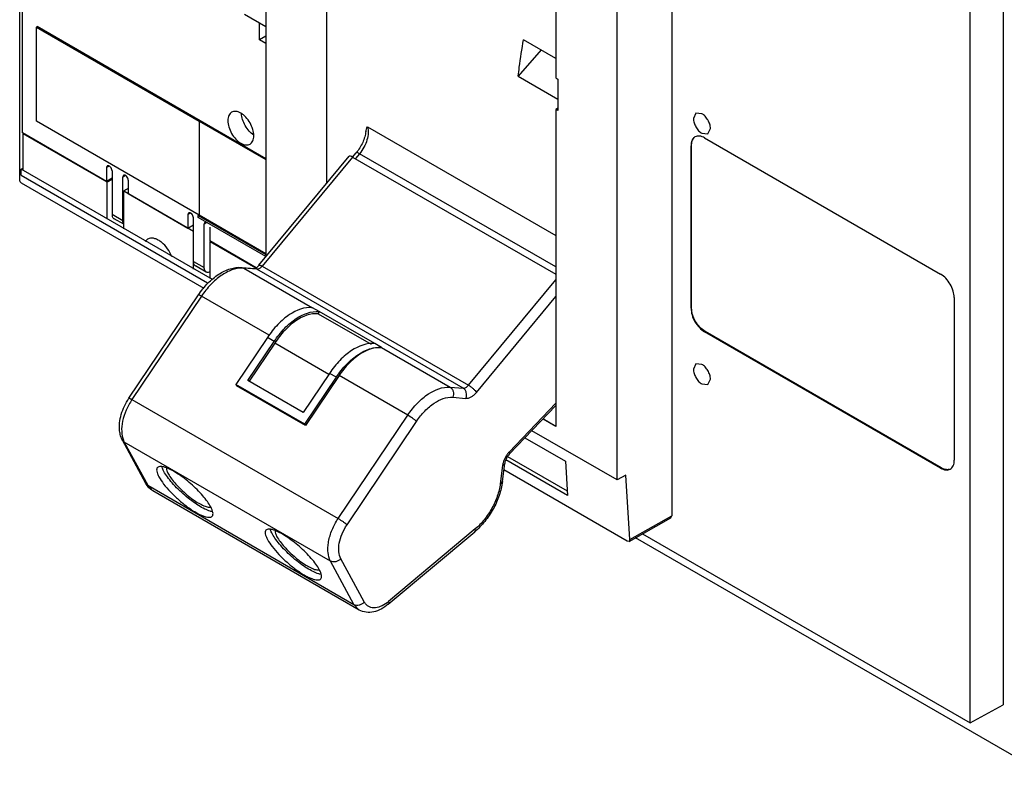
# Model space of a CAD drawing. Header units: millimetres. Extents: x 40 to 313, y 49 to 444.
# Tile 1 of 7: x 74 to 202, y 59 to 157. Entities that reach past the tile are written whole.
import ezdxf

# ---------------------------------------------------------------- set-up
doc = ezdxf.new("R2010")
doc.units = ezdxf.units.MM
doc.header["$LTSCALE"] = 32.082251
doc.layers.get('0').update_dxf_attribs({"linetype": 'CONTINUOUS'})

msp = doc.modelspace()

# ---------------------------------------------------------------- linework, layer by layer
at = {"color": 7, "linetype": 'Continuous'}
for p, q in [((73.98, 135.86), (73.98, 306.33)), ((202.11, 226.72), (202.11, 67.51)), ((197.83, 65.13), (197.83, 224.25)), ((106.05, 205.77), (106.05, 125.85)), ((74.34, 142.02), (74.34, 190.11)), ((158.95, 183.39), (158.95, 92.12)), ((151.81, 96.79), (151.81, 179.35)), ((143.83, 169.64), (143.83, 149.2)), ((114.01, 135.46), (114.01, 162.3)), ((106.05, 155.83), (103.28, 157.43)), ((76.16, 155.81), (76.25, 155.86)), ((76.16, 155.81), (97.37, 143.56)), ((76.16, 143.56), (76.16, 155.81)), ((106.05, 138.65), (76.25, 155.86)), ((105.21, 154.15), (105.21, 156.32)), ((106.05, 154.64), (105.21, 154.15)), ((106.05, 153.66), (105.21, 154.15)), ((143.83, 151.73), (139.64, 154.14)), ((141.91, 152.83), (138.93, 149.4)), ((138.93, 149.4), (144.12, 146.41)), ((143.83, 149.2), (144.12, 149.03)), ((144.12, 149.03), (144.12, 144.92)), ((144.12, 145.25), (143.83, 145.08)), ((144.12, 144.92), (143.83, 145.08)), ((143.83, 145.08), (143.83, 103.78)), ((162.09, 144.6), (161.76, 143.88)), ((162.87, 144.52), (162.09, 144.6)), ((97.37, 131.31), (76.16, 143.56)), ((97.37, 143.56), (97.37, 131.31)), ((97.37, 143.56), (97.38, 143.56)), ((97.38, 143.56), (106.05, 138.56)), ((97.38, 143.56), (97.38, 131.32)), ((119.29, 142.8), (143.83, 128.64)), ((163.65, 141.88), (163.98, 142.6)), ((85.3, 135.69), (74.34, 142.02)), ((74.42, 141.91), (74.47, 141.94)), ((85.38, 135.59), (74.42, 141.91)), ((74.42, 137.18), (74.42, 141.91)), ((162.87, 141.96), (163.65, 141.88)), ((163.22, 141.37), (193.98, 123.61)), ((161.53, 140.39), (161.46, 140.35)), ((161.46, 119.16), (161.46, 140.35)), ((161.53, 119.2), (161.53, 140.39)), ((105.16, 124.77), (116.92, 138.97)), ((117.36, 138.87), (105.59, 124.65)), ((117.36, 138.87), (117.83, 139.43)), ((117.36, 138.87), (143.83, 123.59)), ((118.26, 139.31), (117.72, 138.66)), ((143.83, 124.55), (118.26, 139.31)), ((74.17, 137.29), (74.42, 137.43)), ((99.09, 122.9), (74.17, 137.29)), ((74.17, 136.52), (74.17, 137.29)), ((85.65, 137.69), (85.3, 137.49)), ((85.3, 137.49), (85.3, 135.69)), ((74.17, 136.52), (98.47, 122.49)), ((86.01, 136.1), (85.3, 135.69)), ((86.01, 137.08), (86.01, 131.41)), ((87.77, 136.47), (87.42, 136.26)), ((87.42, 130.59), (87.42, 136.26)), ((98.02, 121.73), (74.2, 135.47)), ((86.01, 135.95), (85.38, 135.59)), ((85.38, 130.85), (85.38, 135.59)), ((88.13, 135.86), (88.13, 134.06)), ((96.61, 129.16), (87.53, 134.41)), ((87.53, 129.5), (87.53, 134.41)), ((95.91, 129.57), (88.13, 134.06)), ((86.01, 131.41), (87.42, 130.59)), ((96.26, 131.57), (95.91, 131.37)), ((95.91, 131.37), (95.91, 129.57)), ((96.61, 124.26), (96.61, 130.96)), ((97.25, 131.24), (97.38, 131.32)), ((97.25, 131.24), (106.05, 126.16)), ((97.25, 131), (97.25, 131.24)), ((106.05, 125.92), (97.25, 131)), ((97.38, 131.32), (106.05, 126.31)), ((87.53, 130.11), (86.27, 130.83)), ((96.61, 129.98), (95.91, 129.57)), ((98.38, 130.34), (98.03, 130.14)), ((98.03, 124.47), (98.03, 130.14)), ((98.74, 129.73), (98.74, 127.94)), ((90.64, 128.17), (90.33, 127.88)), ((104.79, 124.44), (98.74, 127.94)), ((98.82, 127.83), (98.87, 127.86)), ((104.75, 124.41), (98.82, 127.83)), ((98.82, 123.09), (98.82, 127.83)), ((96.61, 125.28), (98.03, 124.47)), ((98.29, 123.89), (96.87, 124.71)), ((102.92, 124.49), (104.63, 124.35)), ((102.92, 124.49), (103.19, 124.4)), ((105.59, 124.65), (132.46, 109.14)), ((103.19, 124.4), (112.14, 119.24)), ((104.9, 124.26), (103.19, 124.4)), ((104.9, 124.26), (104.63, 124.35)), ((131.77, 108.75), (104.9, 124.26)), ((132.46, 109.14), (143.83, 122.87)), ((88.22, 107.44), (97.28, 120.91)), ((97.67, 120.74), (88.61, 107.27)), ((106.5, 115.64), (97.67, 120.74)), ((133.51, 108.21), (143.83, 120.68)), ((195.75, 120.55), (195.75, 99.36)), ((113.02, 118.73), (112.14, 119.24)), ((113.02, 118.73), (112.89, 118.44)), ((112.89, 118.44), (119.76, 114.48)), ((120.24, 114.56), (113.02, 118.73)), ((161.46, 119.16), (161.53, 119.2)), ((163.29, 116.13), (163.22, 116.09)), ((193.98, 98.33), (163.22, 116.09)), ((194.05, 98.38), (163.29, 116.13)), ((106.26, 115.36), (102.16, 109.25)), ((103.72, 109.75), (107.14, 114.85)), ((107.22, 114.63), (103.87, 109.65)), ((107.14, 114.85), (106.26, 115.36)), ((114.28, 110.55), (107.22, 114.63)), ((121.12, 114.05), (120.24, 114.56)), ((121.12, 114.05), (130.06, 108.89)), ((162.09, 111.94), (161.76, 111.22)), ((162.87, 111.86), (162.09, 111.94)), ((114.36, 110.68), (110.93, 105.59)), ((115.59, 110.4), (111.22, 103.9)), ((115.24, 110.17), (114.36, 110.68)), ((124.54, 105.23), (115.59, 110.4)), ((111.14, 104.07), (102.16, 109.25)), ((102.16, 109.25), (102.24, 109.08)), ((111.22, 103.9), (102.24, 109.08)), ((110.93, 105.59), (103.72, 109.75)), ((111.14, 104.07), (115.24, 110.17)), ((162.87, 109.3), (163.65, 109.22)), ((163.65, 109.22), (163.98, 109.94)), ((130.06, 108.89), (131.77, 108.75)), ((88.61, 107.27), (115.48, 91.76)), ((130.42, 107.57), (132.13, 107.43)), ((143.83, 106.81), (137.76, 100.43)), ((137.77, 100.15), (143.83, 106.51)), ((115.48, 91.76), (124.54, 105.23)), ((111.22, 103.9), (111.14, 104.07)), ((116.63, 90.96), (125.68, 104.43)), ((143.83, 103.78), (142.15, 104.74)), ((142.17, 104.77), (143.86, 103.8)), ((151.81, 96.79), (140.69, 103.21)), ((87.61, 101.73), (87.37, 101.98)), ((90.42, 96.34), (87.37, 101.98)), ((114.48, 86.22), (87.61, 101.73)), ((87.61, 101.73), (90.66, 96.1)), ((139.81, 102.29), (145.1, 99.23)), ((136.88, 96.59), (137.18, 98.96)), ((145.38, 94.77), (137.33, 99.42)), ((145.34, 95.34), (137.58, 99.82)), ((145.1, 99.23), (145.38, 94.77)), ((136.9, 98.67), (136.6, 96.3)), ((153.14, 88.82), (137.07, 98.1)), ((193.98, 98.33), (194.05, 98.38)), ((90.42, 96.34), (90.66, 96.1)), ((152.96, 97.43), (151.81, 96.79)), ((153.49, 89.02), (152.96, 97.43)), ((90.66, 96.1), (117.53, 80.58)), ((90.66, 96.1), (91.35, 95.37)), ((118.22, 79.85), (91.35, 95.37)), ((153.4, 88.79), (158.82, 91.84)), ((153.49, 89.02), (158.95, 92.12)), ((158.82, 91.84), (158.95, 92.12)), ((121.99, 80.59), (133.27, 90.05)), ((133.34, 90.41), (122.05, 80.95)), ((153.4, 88.79), (153.14, 88.82)), ((153.49, 89.02), (153.4, 88.79)), ((206.28, 59.22), (154.24, 89.26)), ((155.15, 89.77), (197.83, 65.13)), ((117.53, 80.58), (114.48, 86.22)), ((118.88, 80.9), (115.82, 86.53)), ((118.22, 79.85), (117.53, 80.58)), ((197.83, 65.13), (202.11, 67.51))]:
    msp.add_line(p, q, dxfattribs=at)
for centre, radius, start, end in [((105.23, 144.64), 2.37, 180.8196, 182.3029), ((105.75, 143.74), 2.37, 237.6969, 239.1796), ((262.02, -168), 349.14, 119.8721, 119.9859), ((102.95, 121.48), 2.93, 85.2883, 89.6579), ((139.99, 98.31), 3.08, 136.4544, 140.4093), ((136.65, 96.62), 0.235, 341.0632, 352.7902), ((133.15, 90.2), 0.192, 309.941, 319.7972), ((118.95, 84.65), 4.83, 307.0839, 309.9802)]:
    msp.add_arc(centre, radius, start, end, dxfattribs=at)
msp.add_ellipse((117.67, 138.31), major_axis=(0.748, -0.664), ratio=0.273064, start_param=2.215324, end_param=3.151015, dxfattribs=at)
for points, knots in [([(138.93, 149.4), (138.98, 149.79), (139.17, 151.38), (139.42, 152.96), (139.64, 154.14)], [0, 0, 0, 0, 0.246358, 1, 1, 1, 1]), ([(101.59, 144.71), (101.52, 144.67), (101.37, 144.54), (101.21, 144.28), (101.12, 143.97), (101.1, 143.73), (101.1, 143.61)], [0, 0, 0, 0, 0.217774, 0.45093, 0.710224, 1, 1, 1, 1]), ([(102.79, 144.59), (102.69, 144.65), (102.48, 144.75), (102.16, 144.83), (101.86, 144.82), (101.67, 144.76), (101.59, 144.71)], [0, 0, 0, 0, 0.289775, 0.549069, 0.782225, 1, 1, 1, 1]), ([(104.49, 141.65), (104.49, 141.93), (104.39, 142.52), (104.02, 143.34), (103.49, 144.07), (103.04, 144.45), (102.79, 144.59)], [0, 0, 0, 0, 0.237229, 0.500001, 0.762772, 1, 1, 1, 1]), ([(104.48, 141.74), (104.26, 141.88), (103.83, 142.26), (103.34, 142.95), (102.99, 143.72), (102.88, 144.28), (102.87, 144.54)], [0, 0, 0, 0, 0.238723, 0.5, 0.761277, 1, 1, 1, 1]), ([(161.76, 143.88), (161.76, 143.7), (161.83, 143.32), (162.07, 142.78), (162.41, 142.3), (162.71, 142.05), (162.87, 141.96)], [0, 0, 0, 0, 0.237244, 0.500001, 0.762757, 1, 1, 1, 1]), ([(163.98, 142.6), (163.98, 142.78), (163.91, 143.17), (163.67, 143.71), (163.32, 144.18), (163.03, 144.43), (162.87, 144.52)], [0, 0, 0, 0, 0.237244, 0.500001, 0.762757, 1, 1, 1, 1]), ([(101.1, 143.61), (101.1, 143.33), (101.2, 142.75), (101.57, 141.92), (102.1, 141.2), (102.55, 140.81), (102.79, 140.67)], [0, 0, 0, 0, 0.237229, 0.500001, 0.762772, 1, 1, 1, 1]), ([(119.08, 142.18), (119.09, 142.29), (119.15, 142.51), (119.25, 142.71), (119.29, 142.8)], [0, 0, 0, 0, 0.512166, 1, 1, 1, 1]), ([(119.29, 142.8), (119.38, 142.55), (119.43, 141.97), (119.32, 141.4), (119.23, 141.1)], [0, 0, 0, 0, 0.459087, 1, 1, 1, 1]), ([(103.99, 140.55), (104.07, 140.6), (104.22, 140.73), (104.38, 140.98), (104.47, 141.3), (104.49, 141.53), (104.49, 141.65)], [0, 0, 0, 0, 0.217774, 0.45093, 0.710224, 1, 1, 1, 1]), ([(119.08, 142.18), (119.05, 141.95), (118.95, 141.47), (118.59, 140.51), (118.17, 139.83), (117.83, 139.43)], [0, 0, 0, 0, 0.228855, 0.480943, 1, 1, 1, 1]), ([(161.97, 141.5), (161.89, 141.45), (161.74, 141.32), (161.51, 140.94), (161.46, 140.59), (161.46, 140.35)], [0, 0, 0, 0, 0.218405, 0.452249, 1, 1, 1, 1]), ([(161.53, 140.39), (161.53, 140.59), (161.57, 140.95), (161.75, 141.28), (161.86, 141.4)], [0, 0, 0, 0, 0.543742, 1, 1, 1, 1]), ([(163.22, 141.37), (163.02, 141.49), (162.69, 141.62), (162.25, 141.61), (162.06, 141.54), (161.97, 141.5)], [0, 0, 0, 0, 0.54775, 0.781594, 1, 1, 1, 1]), ([(102.79, 140.67), (102.9, 140.61), (103.11, 140.51), (103.43, 140.44), (103.73, 140.44), (103.91, 140.51), (103.99, 140.55)], [0, 0, 0, 0, 0.289775, 0.549069, 0.782225, 1, 1, 1, 1]), ([(119.23, 141.1), (119.14, 140.78), (118.87, 140.14), (118.48, 139.57), (118.26, 139.31)], [0, 0, 0, 0, 0.497211, 1, 1, 1, 1]), ([(118.26, 139.31), (118.21, 139.34), (118.12, 139.39), (118, 139.44), (117.9, 139.46), (117.84, 139.44), (117.83, 139.43)], [0, 0, 0, 0, 0.371906, 0.664031, 0.868167, 1, 1, 1, 1]), ([(85.4, 137.72), (85.37, 137.7), (85.31, 137.63), (85.3, 137.54), (85.3, 137.49)], [0, 0, 0, 0, 0.44917, 1, 1, 1, 1]), ([(86.01, 137.08), (86.01, 137.17), (85.96, 137.36), (85.83, 137.55), (85.7, 137.67), (85.59, 137.73), (85.49, 137.75), (85.43, 137.73), (85.4, 137.72)], [0, 0, 0, 0, 0.269904, 0.561308, 0.69545, 0.813135, 0.912853, 1, 1, 1, 1]), ([(87.53, 136.49), (87.49, 136.47), (87.43, 136.4), (87.42, 136.31), (87.42, 136.26)], [0, 0, 0, 0, 0.44917, 1, 1, 1, 1]), ([(88.13, 135.86), (88.13, 135.95), (88.08, 136.13), (87.95, 136.33), (87.82, 136.45), (87.71, 136.5), (87.61, 136.52), (87.55, 136.51), (87.53, 136.49)], [0, 0, 0, 0, 0.269904, 0.561308, 0.69545, 0.813135, 0.912853, 1, 1, 1, 1]), ([(74.2, 135.47), (74.14, 135.51), (74.03, 135.63), (73.98, 135.79), (73.98, 135.86)], [0, 0, 0, 0, 0.499997, 1, 1, 1, 1]), ([(86.01, 131.41), (86.01, 131.34), (86.02, 131.22), (86.07, 131.06), (86.15, 130.92), (86.23, 130.86), (86.27, 130.83)], [0, 0, 0, 0, 0.289642, 0.549112, 0.782236, 1, 1, 1, 1]), ([(96.01, 131.59), (95.98, 131.57), (95.92, 131.5), (95.91, 131.41), (95.91, 131.37)], [0, 0, 0, 0, 0.44917, 1, 1, 1, 1]), ([(96.61, 130.96), (96.61, 131.05), (96.56, 131.23), (96.44, 131.43), (96.3, 131.55), (96.2, 131.6), (96.1, 131.62), (96.04, 131.61), (96.01, 131.59)], [0, 0, 0, 0, 0.269904, 0.561308, 0.69545, 0.813135, 0.912853, 1, 1, 1, 1]), ([(87.51, 130.2), (87.49, 130.23), (87.44, 130.35), (87.42, 130.49), (87.42, 130.59)], [0, 0, 0, 0, 0.227828, 1, 1, 1, 1]), ([(98.13, 130.37), (98.1, 130.35), (98.04, 130.28), (98.03, 130.19), (98.03, 130.14)], [0, 0, 0, 0, 0.44917, 1, 1, 1, 1]), ([(93.8, 125.88), (93.66, 126.25), (93.28, 126.94), (92.64, 127.65), (92.06, 128.05), (91.63, 128.24), (91.23, 128.32), (90.96, 128.29), (90.85, 128.25)], [0, 0, 0, 0, 0.292902, 0.572055, 0.697509, 0.810259, 0.910236, 1, 1, 1, 1]), ([(96.61, 125.28), (96.61, 125.22), (96.62, 125.1), (96.67, 124.93), (96.75, 124.8), (96.83, 124.73), (96.87, 124.71)], [0, 0, 0, 0, 0.289642, 0.549112, 0.782236, 1, 1, 1, 1]), ([(97.28, 120.91), (97.64, 121.45), (98.43, 122.44), (99.83, 123.62), (101.34, 124.38), (102.42, 124.53), (102.92, 124.49)], [0, 0, 0, 0, 0.280648, 0.543276, 0.781898, 1, 1, 1, 1]), ([(98.29, 123.89), (98.25, 123.92), (98.17, 123.98), (98.09, 124.12), (98.04, 124.28), (98.03, 124.4), (98.03, 124.47)], [0, 0, 0, 0, 0.217765, 0.450896, 0.710369, 1, 1, 1, 1]), ([(104.62, 124.35), (104.64, 124.35), (104.71, 124.38), (104.91, 124.5), (105.06, 124.65), (105.16, 124.77)], [0, 0, 0, 0, 0.101144, 0.320783, 1, 1, 1, 1]), ([(105.16, 124.77), (105.17, 124.78), (105.23, 124.8), (105.32, 124.78), (105.45, 124.73), (105.54, 124.68), (105.59, 124.65)], [0, 0, 0, 0, 0.128693, 0.332198, 0.625566, 1, 1, 1, 1]), ([(105.59, 124.65), (105.57, 124.63), (105.5, 124.55), (105.42, 124.47), (105.35, 124.42)], [0, 0, 0, 0, 0.259115, 1, 1, 1, 1]), ([(102.97, 124.41), (102.52, 124.42), (101.54, 124.21), (100.15, 123.44), (98.81, 122.26), (98.03, 121.28), (97.67, 120.74)], [0, 0, 0, 0, 0.202551, 0.440028, 0.709394, 1, 1, 1, 1]), ([(98.82, 123.91), (98.73, 123.87), (98.59, 123.83), (98.4, 123.84), (98.32, 123.87), (98.29, 123.89)], [0, 0, 0, 0, 0.538911, 0.775457, 1, 1, 1, 1]), ([(105.35, 124.42), (105.32, 124.4), (105.18, 124.31), (105.02, 124.25), (104.9, 124.26)], [0, 0, 0, 0, 0.286841, 1, 1, 1, 1]), ([(195.75, 120.55), (195.75, 120.84), (195.64, 121.45), (195.26, 122.31), (194.71, 123.07), (194.23, 123.47), (193.98, 123.61)], [0, 0, 0, 0, 0.237254, 0.500001, 0.762748, 1, 1, 1, 1]), ([(97.67, 120.74), (97.62, 120.77), (97.53, 120.82), (97.41, 120.88), (97.33, 120.91), (97.29, 120.92), (97.28, 120.92), (97.28, 120.91)], [0, 0, 0, 0, 0.406316, 0.716444, 0.913843, 0.968992, 1, 1, 1, 1]), ([(112.14, 119.24), (111.1, 119.36), (109.69, 118.78), (108.34, 117.76), (107.32, 116.8), (106.66, 115.96), (106.26, 115.36)], [0, 0, 0, 0, 0.430034, 0.562857, 0.703404, 1, 1, 1, 1]), ([(107.14, 114.85), (107.54, 115.45), (108.2, 116.29), (109.22, 117.25), (110.57, 118.27), (111.98, 118.85), (113.02, 118.73)], [0, 0, 0, 0, 0.296596, 0.437143, 0.569966, 1, 1, 1, 1]), ([(112.89, 118.44), (111.88, 118.56), (110.51, 117.98), (109.21, 116.97), (108.23, 116.04), (107.6, 115.22), (107.22, 114.63)], [0, 0, 0, 0, 0.43017, 0.563144, 0.703762, 1, 1, 1, 1]), ([(161.46, 119.16), (161.46, 118.87), (161.56, 118.25), (161.94, 117.4), (162.5, 116.64), (162.97, 116.24), (163.22, 116.09)], [0, 0, 0, 0, 0.237254, 0.500001, 0.762748, 1, 1, 1, 1]), ([(163.29, 116.13), (163.04, 116.28), (162.57, 116.68), (162.01, 117.44), (161.63, 118.29), (161.53, 118.91), (161.53, 119.2)], [0, 0, 0, 0, 0.237252, 0.499999, 0.762746, 1, 1, 1, 1]), ([(120.24, 114.56), (119.2, 114.69), (117.79, 114.11), (116.43, 113.08), (115.42, 112.13), (114.76, 111.29), (114.36, 110.68)], [0, 0, 0, 0, 0.430034, 0.562857, 0.703404, 1, 1, 1, 1]), ([(115.24, 110.17), (115.64, 110.78), (116.3, 111.62), (117.32, 112.57), (118.67, 113.6), (120.08, 114.18), (121.12, 114.05)], [0, 0, 0, 0, 0.296596, 0.437143, 0.569966, 1, 1, 1, 1]), ([(121.12, 114.05), (120.14, 114.14), (118.82, 113.59), (117.55, 112.62), (116.6, 111.74), (115.97, 110.96), (115.59, 110.4)], [0, 0, 0, 0, 0.432232, 0.564709, 0.704684, 1, 1, 1, 1]), ([(163.98, 109.94), (163.98, 110.12), (163.91, 110.51), (163.67, 111.05), (163.32, 111.52), (163.03, 111.77), (162.87, 111.86)], [0, 0, 0, 0, 0.237244, 0.500001, 0.762757, 1, 1, 1, 1]), ([(161.76, 111.22), (161.76, 111.04), (161.83, 110.66), (162.07, 110.12), (162.41, 109.64), (162.71, 109.39), (162.87, 109.3)], [0, 0, 0, 0, 0.237244, 0.500001, 0.762757, 1, 1, 1, 1]), ([(131.77, 108.75), (131.89, 108.74), (132.16, 108.83), (132.36, 109.02), (132.46, 109.14)], [0, 0, 0, 0, 0.43753, 1, 1, 1, 1]), ([(132.46, 109.14), (132.56, 109.08), (132.77, 108.94), (133.06, 108.71), (133.31, 108.46), (133.45, 108.29), (133.51, 108.21)], [0, 0, 0, 0, 0.252377, 0.529203, 0.790736, 1, 1, 1, 1]), ([(124.54, 105.23), (124.92, 105.79), (125.54, 106.57), (126.49, 107.46), (127.76, 108.42), (129.08, 108.97), (130.06, 108.89)], [0, 0, 0, 0, 0.295205, 0.435147, 0.567611, 1, 1, 1, 1]), ([(130.06, 108.89), (130.16, 108.84), (130.33, 108.67), (130.48, 108.33), (130.52, 107.95), (130.46, 107.69), (130.42, 107.57)], [0, 0, 0, 0, 0.225936, 0.473352, 0.735927, 1, 1, 1, 1]), ([(132.13, 107.43), (132.17, 107.55), (132.23, 107.81), (132.19, 108.19), (132.04, 108.53), (131.87, 108.69), (131.77, 108.75)], [0, 0, 0, 0, 0.264073, 0.526648, 0.774064, 1, 1, 1, 1]), ([(132.13, 107.43), (132.36, 107.41), (132.75, 107.54), (133.19, 107.86), (133.4, 108.09), (133.51, 108.21)], [0, 0, 0, 0, 0.436555, 0.705492, 1, 1, 1, 1]), ([(87.37, 101.98), (87.27, 102.16), (87.11, 102.56), (86.96, 103.33), (86.97, 104.27), (87.28, 105.74), (87.78, 106.8), (88.22, 107.44)], [0, 0, 0, 0, 0.10948, 0.222833, 0.402311, 0.594316, 1, 1, 1, 1]), ([(88.61, 107.27), (88.32, 106.84), (87.82, 105.93), (87.35, 104.51), (87.21, 103.17), (87.35, 102.32), (87.5, 101.97)], [0, 0, 0, 0, 0.281735, 0.551818, 0.794232, 1, 1, 1, 1]), ([(88.22, 107.44), (88.22, 107.45), (88.24, 107.45), (88.28, 107.44), (88.35, 107.41), (88.47, 107.35), (88.56, 107.3), (88.61, 107.27)], [0, 0, 0, 0, 0.031008, 0.086157, 0.283556, 0.593684, 1, 1, 1, 1]), ([(125.68, 104.43), (126.01, 104.91), (126.54, 105.58), (127.36, 106.34), (128.45, 107.17), (129.57, 107.64), (130.42, 107.57)], [0, 0, 0, 0, 0.295216, 0.435159, 0.567606, 1, 1, 1, 1]), ([(125.68, 104.43), (125.61, 104.5), (125.44, 104.63), (125.07, 104.9), (124.75, 105.11), (124.54, 105.23)], [0, 0, 0, 0, 0.20425, 0.465653, 1, 1, 1, 1]), ([(87.5, 101.97), (87.51, 101.95), (87.54, 101.87), (87.58, 101.79), (87.61, 101.73)], [0, 0, 0, 0, 0.254275, 1, 1, 1, 1]), ([(137.62, 100.27), (137.54, 100.18), (137.26, 99.79), (137.05, 99.35), (136.96, 99)], [0, 0, 0, 0, 0.251639, 1, 1, 1, 1]), ([(137.77, 100.15), (137.61, 99.98), (137.36, 99.6), (137.21, 99.17), (137.18, 98.96)], [0, 0, 0, 0, 0.522026, 1, 1, 1, 1]), ([(137.76, 100.43), (137.77, 100.4), (137.79, 100.34), (137.81, 100.25), (137.8, 100.17), (137.77, 100.15)], [0, 0, 0, 0, 0.335568, 0.610083, 1, 1, 1, 1]), ([(136.96, 99), (136.95, 98.98), (136.93, 98.87), (136.91, 98.76), (136.9, 98.67)], [0, 0, 0, 0, 0.256398, 1, 1, 1, 1]), ([(137.18, 98.96), (137.17, 98.9), (137.1, 98.77), (136.97, 98.7), (136.9, 98.67)], [0, 0, 0, 0, 0.434219, 1, 1, 1, 1]), ([(195.23, 98.21), (195.31, 98.26), (195.47, 98.39), (195.7, 98.77), (195.75, 99.12), (195.75, 99.36)], [0, 0, 0, 0, 0.218405, 0.452249, 1, 1, 1, 1]), ([(91.93, 98.4), (91.88, 98.35), (91.82, 98.19), (91.83, 97.9), (91.94, 97.56), (92.06, 97.32), (92.13, 97.19)], [0, 0, 0, 0, 0.168083, 0.379553, 0.655452, 1, 1, 1, 1]), ([(93.04, 98.4), (92.92, 98.45), (92.69, 98.52), (92.37, 98.56), (92.11, 98.54), (91.98, 98.45), (91.93, 98.4)], [0, 0, 0, 0, 0.340112, 0.613722, 0.826806, 1, 1, 1, 1]), ([(92.76, 97.91), (92.73, 97.97), (92.63, 98.17), (92.54, 98.39), (92.5, 98.56)], [0, 0, 0, 0, 0.283942, 1, 1, 1, 1]), ([(98.79, 92.73), (98.55, 92.8), (98.03, 93.02), (97.23, 93.48), (96.36, 94.08), (95.48, 94.79), (94.63, 95.57), (93.87, 96.37), (93.24, 97.14), (92.9, 97.66), (92.76, 97.91)], [0, 0, 0, 0, 0.09331, 0.209421, 0.342654, 0.485818, 0.630946, 0.769933, 0.895123, 1, 1, 1, 1]), ([(98.87, 93.29), (98.74, 93.53), (98.42, 94.03), (97.59, 95.06), (96.32, 96.31), (94.92, 97.4), (93.81, 98.07), (93.29, 98.31), (93.04, 98.4)], [0, 0, 0, 0, 0.103158, 0.225825, 0.504957, 0.781412, 0.900912, 1, 1, 1, 1]), ([(93.11, 98.34), (93.11, 98.23), (93.17, 97.95), (93.28, 97.7), (93.36, 97.56)], [0, 0, 0, 0, 0.420533, 1, 1, 1, 1]), ([(93.36, 97.56), (93.48, 97.35), (93.78, 96.89), (94.55, 95.96), (95.5, 95.06), (96.53, 94.26), (97.27, 93.77), (97.93, 93.43), (98.36, 93.28), (98.55, 93.25)], [0, 0, 0, 0, 0.107937, 0.237485, 0.529532, 0.674052, 0.805447, 0.915941, 1, 1, 1, 1]), ([(193.98, 98.33), (194.19, 98.22), (194.52, 98.08), (194.96, 98.09), (195.15, 98.16), (195.23, 98.21)], [0, 0, 0, 0, 0.54775, 0.781594, 1, 1, 1, 1]), ([(195.09, 98.17), (194.93, 98.12), (194.56, 98.13), (194.22, 98.28), (194.05, 98.38)], [0, 0, 0, 0, 0.456261, 1, 1, 1, 1]), ([(91.35, 95.37), (91.16, 95.48), (90.8, 95.77), (90.53, 96.14), (90.42, 96.34)], [0, 0, 0, 0, 0.49802, 1, 1, 1, 1]), ([(92.13, 97.19), (92.3, 96.86), (92.77, 96.19), (93.63, 95.21), (94.66, 94.22), (95.59, 93.46), (96.36, 92.92), (96.9, 92.59), (97.4, 92.31), (97.86, 92.1), (98.26, 91.97), (98.6, 91.92), (98.88, 91.94), (99.02, 92.02), (99.07, 92.07)], [0, 0, 0, 0, 0.12195, 0.27062, 0.433324, 0.595575, 0.671996, 0.742997, 0.807095, 0.863049, 0.909988, 0.947619, 0.976676, 1, 1, 1, 1]), ([(136.88, 96.59), (136.8, 95.98), (136.5, 94.74), (135.72, 92.98), (134.64, 91.38), (133.75, 90.45), (133.27, 90.05)], [0, 0, 0, 0, 0.242175, 0.497412, 0.754053, 1, 1, 1, 1]), ([(136.6, 96.3), (136.53, 95.76), (136.25, 94.64), (135.54, 93.06), (134.57, 91.61), (133.77, 90.77), (133.34, 90.41)], [0, 0, 0, 0, 0.240254, 0.496782, 0.754995, 1, 1, 1, 1]), ([(136.6, 96.3), (136.63, 96.32), (136.74, 96.37), (136.84, 96.46), (136.87, 96.54)], [0, 0, 0, 0, 0.299097, 1, 1, 1, 1]), ([(98.55, 93.25), (98.59, 93.24), (98.71, 93.23), (98.83, 93.23), (98.92, 93.25)], [0, 0, 0, 0, 0.289495, 1, 1, 1, 1]), ([(99.08, 92.67), (99.06, 92.67), (98.96, 92.69), (98.87, 92.71), (98.79, 92.73)], [0, 0, 0, 0, 0.233947, 1, 1, 1, 1]), ([(99.07, 92.07), (99.12, 92.13), (99.18, 92.29), (99.17, 92.58), (99.06, 92.92), (98.94, 93.16), (98.87, 93.29)], [0, 0, 0, 0, 0.168083, 0.379553, 0.655452, 1, 1, 1, 1]), ([(114.48, 86.22), (114.29, 86.56), (114.14, 87.18), (114.13, 88.05), (114.25, 89.05), (114.65, 90.33), (115.17, 91.3), (115.48, 91.76)], [0, 0, 0, 0, 0.200689, 0.316536, 0.441887, 0.71407, 1, 1, 1, 1]), ([(115.48, 91.76), (115.7, 91.64), (116.01, 91.44), (116.39, 91.16), (116.56, 91.03), (116.63, 90.96)], [0, 0, 0, 0, 0.534347, 0.79575, 1, 1, 1, 1]), ([(106.07, 90.24), (106.02, 90.19), (105.96, 90.03), (105.98, 89.74), (106.08, 89.39), (106.2, 89.15), (106.27, 89.02)], [0, 0, 0, 0, 0.168083, 0.379553, 0.655452, 1, 1, 1, 1]), ([(107.19, 90.24), (107.06, 90.28), (106.83, 90.35), (106.51, 90.4), (106.25, 90.37), (106.12, 90.29), (106.07, 90.24)], [0, 0, 0, 0, 0.340112, 0.613722, 0.826806, 1, 1, 1, 1]), ([(106.91, 89.74), (106.88, 89.8), (106.77, 90.01), (106.68, 90.23), (106.64, 90.39)], [0, 0, 0, 0, 0.283942, 1, 1, 1, 1]), ([(113.01, 85.13), (112.89, 85.37), (112.56, 85.86), (111.73, 86.89), (110.46, 88.14), (109.06, 89.23), (107.95, 89.9), (107.43, 90.15), (107.19, 90.24)], [0, 0, 0, 0, 0.103158, 0.225825, 0.504957, 0.781412, 0.900912, 1, 1, 1, 1]), ([(107.26, 90.18), (107.25, 90.06), (107.31, 89.79), (107.43, 89.54), (107.5, 89.4)], [0, 0, 0, 0, 0.420533, 1, 1, 1, 1]), ([(115.82, 86.53), (115.67, 86.81), (115.5, 87.5), (115.59, 88.62), (115.96, 89.82), (116.38, 90.59), (116.63, 90.96)], [0, 0, 0, 0, 0.200813, 0.441575, 0.713893, 1, 1, 1, 1]), ([(133.3, 90.07), (133.31, 90.09), (133.37, 90.19), (133.36, 90.32), (133.34, 90.41)], [0, 0, 0, 0, 0.205577, 1, 1, 1, 1]), ([(106.27, 89.02), (106.44, 88.7), (106.91, 88.03), (107.77, 87.04), (108.8, 86.06), (109.74, 85.29), (110.5, 84.76), (111.04, 84.42), (111.54, 84.15), (112, 83.94), (112.41, 83.81), (112.75, 83.75), (113.02, 83.77), (113.16, 83.86), (113.21, 83.91)], [0, 0, 0, 0, 0.12195, 0.27062, 0.433324, 0.595575, 0.671996, 0.742997, 0.807095, 0.863049, 0.909988, 0.947619, 0.976676, 1, 1, 1, 1]), ([(112.94, 84.57), (112.69, 84.64), (112.17, 84.86), (111.37, 85.32), (110.5, 85.92), (109.62, 86.63), (108.77, 87.41), (108.01, 88.2), (107.38, 88.98), (107.04, 89.49), (106.91, 89.74)], [0, 0, 0, 0, 0.09331, 0.209421, 0.342654, 0.485818, 0.630946, 0.769933, 0.895123, 1, 1, 1, 1]), ([(107.5, 89.4), (107.62, 89.18), (107.92, 88.73), (108.7, 87.79), (109.64, 86.89), (110.67, 86.09), (111.41, 85.61), (112.08, 85.26), (112.5, 85.11), (112.69, 85.08)], [0, 0, 0, 0, 0.107937, 0.237485, 0.529532, 0.674052, 0.805447, 0.915941, 1, 1, 1, 1]), ([(115.82, 86.53), (115.74, 86.43), (115.53, 86.27), (115.18, 86.12), (114.81, 86.09), (114.58, 86.16), (114.48, 86.22)], [0, 0, 0, 0, 0.260944, 0.523845, 0.773273, 1, 1, 1, 1]), ([(112.69, 85.08), (112.73, 85.08), (112.85, 85.06), (112.98, 85.06), (113.06, 85.09)], [0, 0, 0, 0, 0.289495, 1, 1, 1, 1]), ([(113.21, 83.91), (113.26, 83.96), (113.33, 84.12), (113.31, 84.41), (113.2, 84.76), (113.09, 85), (113.01, 85.13)], [0, 0, 0, 0, 0.168083, 0.379553, 0.655452, 1, 1, 1, 1]), ([(113.22, 84.5), (113.2, 84.51), (113.1, 84.52), (113.01, 84.55), (112.94, 84.57)], [0, 0, 0, 0, 0.233947, 1, 1, 1, 1]), ([(117.53, 80.58), (117.63, 80.53), (117.86, 80.46), (118.23, 80.49), (118.59, 80.63), (118.79, 80.8), (118.88, 80.9)], [0, 0, 0, 0, 0.226727, 0.476155, 0.739056, 1, 1, 1, 1]), ([(121.86, 80.8), (121.59, 80.59), (121.04, 80.26), (120.27, 80.09), (119.73, 80.17), (119.38, 80.32), (119.09, 80.57), (118.94, 80.78), (118.88, 80.9)], [0, 0, 0, 0, 0.30271, 0.555956, 0.668587, 0.776625, 0.885479, 1, 1, 1, 1]), ([(122.05, 80.95), (122.07, 80.88), (122.09, 80.75), (122.03, 80.62), (121.99, 80.59)], [0, 0, 0, 0, 0.574823, 1, 1, 1, 1]), ([(121.99, 80.59), (121.71, 80.35), (121.12, 79.94), (120.14, 79.56), (119.13, 79.49), (118.5, 79.69), (118.22, 79.85)], [0, 0, 0, 0, 0.271644, 0.524459, 0.764685, 1, 1, 1, 1])]:
    msp.add_open_spline(points, degree=3, knots=knots, dxfattribs=at)
msp.add_open_spline([(90.85, 128.25), (90.78, 128.23), (90.71, 128.2), (90.64, 128.17)], degree=3, dxfattribs=at)

doc.saveas('drawing.dxf')
